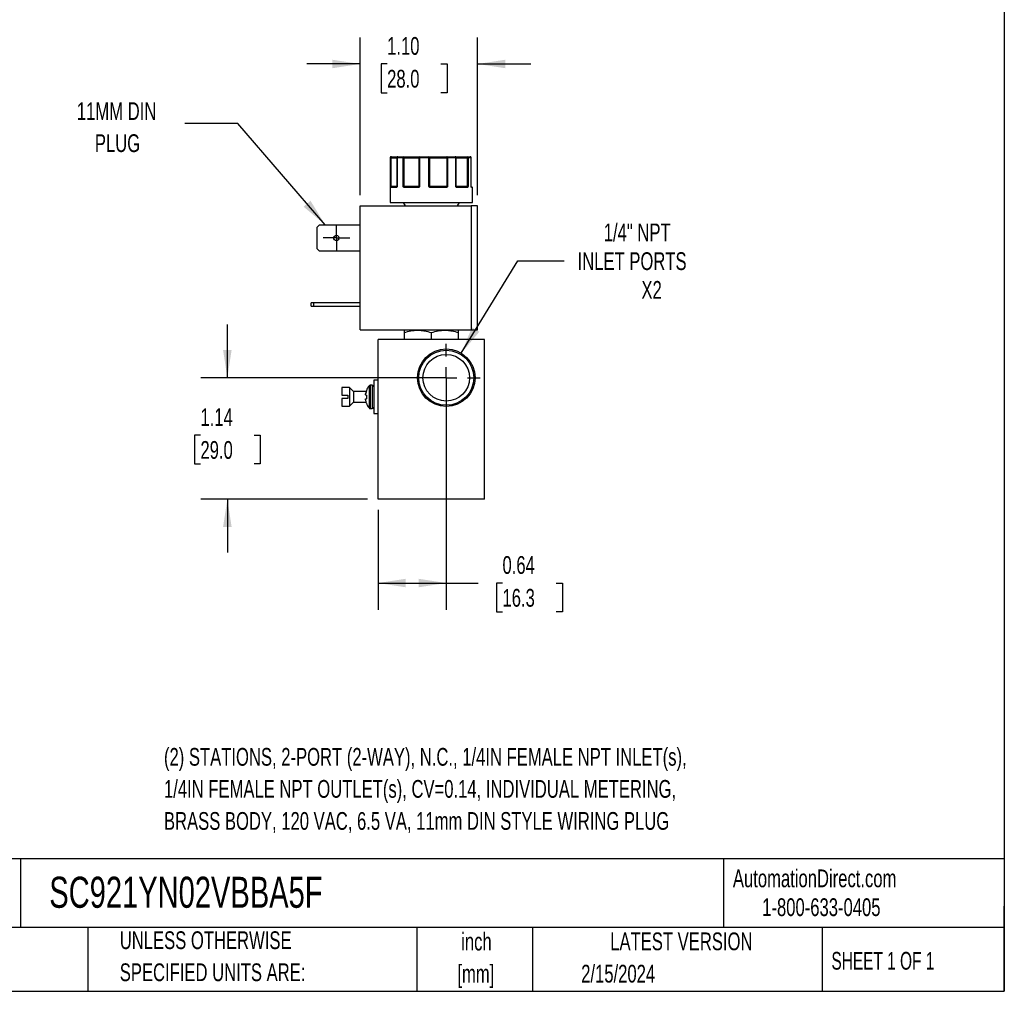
# Model space of a CAD drawing. Header units: inches. Extents: x 0.5 to 21.5, y 0.5 to 16.5.
# Tile 13 of 18: x 12.3 to 21.5, y 0.5 to 9.6. Entities that reach past the tile are written whole.
import ezdxf

# ---------------------------------------------------------------- set-up
doc = ezdxf.new("R2010")
doc.units = ezdxf.units.IN
doc.header["$LTSCALE"] = 2
doc.header["$MEASUREMENT"] = 0
doc.linetypes.add('CENTERX2', pattern=[0.8, 0.5, -0.1, 0.1, -0.1])
doc.layers.add('CENTER', color=40, linetype='CENTERX2')
doc.layers.add('DIMENSIONS', color=140, linetype='Continuous', lineweight=25)
doc.layers.add('TEXT', color=140, linetype='Continuous', lineweight=25)
doc.styles.add('SLDTEXTSTYLE0', font='TXT', dxfattribs={"width": 0.7})
doc.styles.add('SLDTEXTSTYLE1', font='TXT', dxfattribs={"width": 0.65})
doc.dimstyles.new('SLDDIMSTYLE2', dxfattribs={"dimtxt": 0.169922, "dimasz": 0.26, "dimexe": 0, "dimexo": 0.0625, "dimgap": 0.04248, "dimtad": 0, "dimtih": 1, "dimtoh": 1, "dimrnd": 1e-09, "dimzin": 4, "dimdsep": 46, "dimtxsty": 'SLDTEXTSTYLE0', "dimsah": 1, "dimcen": 0.09, "dimadec": 0, "dimazin": 1, "dimtfac": 1, "dimtmove": 0, "dimatfit": 0, "dimfxl": 0, "dimfrac": 2, "dimtolj": 1, "dimtzin": 12, "dimarcsym": 0})
doc.dimstyles.new('SLDDIMSTYLE3', dxfattribs={"dimtxt": 0.169922, "dimasz": 0.26, "dimexe": 0, "dimexo": 0.0625, "dimgap": 0.04248, "dimtad": 0, "dimtih": 1, "dimtoh": 1, "dimrnd": 1e-09, "dimdsep": 46, "dimtxsty": 'SLDTEXTSTYLE0', "dimsah": 1, "dimcen": 0.09, "dimadec": 0, "dimazin": 2, "dimtfac": 1, "dimtofl": 0, "dimtmove": 0, "dimatfit": 3, "dimfxl": 0, "dimfrac": 2, "dimtolj": 1, "dimtzin": 12, "dimarcsym": 0})
doc.dimstyles.new('SLDDIMSTYLE4', dxfattribs={"dimtxt": 0.169922, "dimasz": 0.26, "dimexe": 0, "dimexo": 0.0625, "dimgap": 0.04248, "dimtad": 0, "dimtih": 1, "dimtoh": 1, "dimrnd": 1e-09, "dimzin": 12, "dimdsep": 46, "dimtxsty": 'SLDTEXTSTYLE0', "dimsah": 1, "dimcen": 0.09, "dimadec": 0, "dimazin": 3, "dimtfac": 1, "dimtmove": 0, "dimatfit": 0, "dimfxl": 0, "dimfrac": 2, "dimtolj": 1, "dimtzin": 12, "dimarcsym": 0})
doc.dimstyles.new('SLDDIMSTYLE5', dxfattribs={"dimtxt": 0.169922, "dimasz": 0.26, "dimexe": 0, "dimexo": 0.0625, "dimgap": 0.04248, "dimtad": 0, "dimtih": 1, "dimtoh": 1, "dimrnd": 1e-09, "dimzin": 12, "dimdsep": 46, "dimtxsty": 'SLDTEXTSTYLE0', "dimsah": 1, "dimcen": 0, "dimadec": 0, "dimazin": 3, "dimtfac": 1, "dimtofl": 0, "dimtmove": 0, "dimatfit": 3, "dimfxl": 0, "dimfrac": 2, "dimtolj": 1, "dimtzin": 12, "dimarcsym": 0})
doc.dimstyles.new('SLDDIMSTYLE6', dxfattribs={"dimtxt": 0.18, "dimasz": 0.26, "dimexe": 0, "dimexo": 0.0625, "dimgap": 0, "dimtad": 0, "dimtih": 1, "dimtoh": 1, "dimdec": 0, "dimrnd": 1e-09, "dimzin": 0, "dimdsep": 46, "dimtxsty": 'Standard', "dimsah": 1, "dimcen": 0.09, "dimadec": 0, "dimazin": 0, "dimtfac": 0.26, "dimtdec": 0, "dimtofl": 0, "dimtmove": 0, "dimatfit": 3, "dimfxl": 0, "dimfrac": 2, "dimtolj": 1, "dimtzin": 0, "dimarcsym": 0})

# ---------------------------------------------------------------- blocks, each defined once
blk = doc.blocks.new('_D_8')
at = {"layer": 'DIMENSIONS'}
for p, q in [((16.2619, 6.1603), (16.2619, 4.0829)), ((15.6219, 5.0203), (15.6219, 4.0829)), ((15.6219, 4.3329), (16.2619, 4.3329)), ((16.2619, 4.3329), (16.562, 4.3329)), ((16.7897, 4.3329), (16.7326, 4.3329)), ((16.7326, 4.3329), (16.7326, 4.0628)), ((17.2946, 4.3329), (17.3517, 4.3329)), ((17.3517, 4.3329), (17.3517, 4.0628)), ((16.7326, 4.0628), (16.7897, 4.0628)), ((17.3517, 4.0628), (17.2946, 4.0628))]:
    blk.add_line(p, q, dxfattribs=at)
for points in [[(15.6219, 4.3329), (15.8819, 4.2929), (15.8819, 4.3729)], [(16.2619, 4.3329), (16.0019, 4.3729), (16.0019, 4.2929)]]:
    blk.add_solid(points, dxfattribs=at)
at = {"layer": 'DIMENSIONS', "char_height": 0.16667, "attachment_point": 1, "style": 'SLDTEXTSTYLE0'}
for s, insert in [('0.64', (16.7897, 4.5858)), ('16.3', (16.7897, 4.2777))]:
    blk.add_mtext(s, dxfattribs=dict(at, insert=insert))
blk = doc.blocks.new('_D_9')
at = {"layer": 'DIMENSIONS'}
for p, q in [((14.2072, 6.2603), (14.2072, 6.7603)), ((16.1619, 6.2603), (13.9572, 6.2603)), ((13.9547, 5.721), (13.8976, 5.721)), ((13.8976, 5.721), (13.8976, 5.4509)), ((14.4596, 5.721), (14.5167, 5.721)), ((14.5167, 5.721), (14.5167, 5.4509)), ((13.8976, 5.4509), (13.9547, 5.4509)), ((14.5167, 5.4509), (14.4596, 5.4509)), ((15.5219, 5.1203), (13.9572, 5.1203)), ((14.2072, 5.1203), (14.2072, 4.6203))]:
    blk.add_line(p, q, dxfattribs=at)
for points in [[(14.2072, 6.2603), (14.2472, 6.5203), (14.1672, 6.5203)], [(14.2072, 5.1203), (14.1672, 4.8603), (14.2472, 4.8603)]]:
    blk.add_solid(points, dxfattribs=at)
at = {"layer": 'DIMENSIONS', "char_height": 0.16667, "attachment_point": 1, "style": 'SLDTEXTSTYLE0'}
for s, insert in [('1.14', (13.9547, 5.9739)), ('29.0', (13.9547, 5.6658))]:
    blk.add_mtext(s, dxfattribs=dict(at, insert=insert))
blk = doc.blocks.new('_D_10')
at = {"layer": 'DIMENSIONS'}
for p, q in [((16.4025, 6.4906), (16.9323, 7.3585)), ((16.9323, 7.3585), (17.3698, 7.3585))]:
    blk.add_line(p, q, dxfattribs=at)
blk.add_solid([(16.4025, 6.4906), (16.5721, 6.6917), (16.5038, 6.7334)], dxfattribs=at)
at = {"layer": 'DIMENSIONS', "attachment_point": 1, "style": 'SLDTEXTSTYLE0'}
for s, insert, char_height in [('1/4" NPT', (17.7404, 7.7084), 0.16667), ('INLET PORTS', (17.4948, 7.4383), 0.166667), ('X2', (18.0941, 7.1683), 0.16667)]:
    blk.add_mtext(s, dxfattribs=dict(at, insert=insert, char_height=char_height))
blk = doc.blocks.new('_D_11')
at = {"layer": 'DIMENSIONS'}
for p, q in [((15.4526, 7.9757), (15.4526, 9.456)), ((16.5566, 7.9757), (16.5566, 9.456)), ((15.4526, 9.206), (14.9526, 9.206)), ((15.707, 9.206), (15.6499, 9.206)), ((15.6499, 9.206), (15.6499, 8.9359)), ((16.2119, 9.206), (16.269, 9.206)), ((16.269, 9.206), (16.269, 8.9359)), ((16.5566, 9.206), (17.0566, 9.206)), ((15.6499, 8.9359), (15.707, 8.9359)), ((16.269, 8.9359), (16.2119, 8.9359))]:
    blk.add_line(p, q, dxfattribs=at)
for points in [[(15.4526, 9.206), (15.1926, 9.246), (15.1926, 9.166)], [(16.5566, 9.206), (16.8166, 9.166), (16.8166, 9.246)]]:
    blk.add_solid(points, dxfattribs=at)
at = {"layer": 'DIMENSIONS', "char_height": 0.16667, "attachment_point": 1, "style": 'SLDTEXTSTYLE0'}
for s, insert in [('1.10', (15.707, 9.4589)), ('28.0', (15.707, 9.1508))]:
    blk.add_mtext(s, dxfattribs=dict(at, insert=insert))
blk = doc.blocks.new('SW_CENTERMARKSYMBOL_6')
at = {"layer": 'CENTER', "color": 0}
for p, q in [((0, 0.1), (0, 0.125)), ((0, 0), (0, 0.1)), ((-0.1, 0), (-0.125, 0)), ((0, 0), (-0.1, 0)), ((0, 0), (0, -0.1)), ((0, 0), (0.1, 0)), ((0.1, 0), (0.125, 0)), ((0, -0.1), (0, -0.125))]:
    blk.add_line(p, q, dxfattribs=at)
blk = doc.blocks.new('SW_CENTERMARKSYMBOL_7')
at = {"layer": 'CENTER', "color": 0}
for p, q in [((0, 0.2), (0, 0.319)), ((0, 0), (0, 0.1)), ((-0.2, 0), (-0.319, 0)), ((0, 0), (-0.1, 0)), ((0, 0), (0, -0.1)), ((0, 0), (0.1, 0)), ((0.2, 0), (0.319, 0)), ((0, -0.2), (0, -0.319))]:
    blk.add_line(p, q, dxfattribs=at)

msp = doc.modelspace()

# ---------------------------------------------------------------- linework, layer by layer
for p, q in [((15.7369, 8.3257), (15.7369, 7.9057)), ((15.7394, 8.3257), (15.7369, 8.3257)), ((15.7394, 8.0557), (15.7394, 8.3257)), ((15.744, 8.3257), (15.7394, 8.3257)), ((15.744, 8.0557), (15.744, 8.3257)), ((15.744, 8.3257), (15.7989, 8.3257)), ((15.7989, 8.3257), (15.7989, 8.0557)), ((15.8006, 8.3257), (15.7989, 8.3257)), ((15.8006, 8.3257), (15.8006, 8.0557)), ((15.8572, 8.3257), (15.8006, 8.3257)), ((15.8572, 8.0557), (15.8572, 8.3257)), ((15.8654, 8.3257), (15.8572, 8.3257)), ((15.8654, 8.3257), (16.0057, 8.3257)), ((15.8654, 8.0557), (15.8654, 8.3257)), ((16.0121, 8.3257), (16.0057, 8.3257)), ((16.0057, 8.3257), (16.0057, 8.0557)), ((16.0121, 8.3257), (16.0121, 8.0557)), ((16.0988, 8.3257), (16.0121, 8.3257)), ((16.0988, 8.0557), (16.0988, 8.3257)), ((16.1068, 8.3257), (16.0988, 8.3257)), ((16.1068, 8.0557), (16.1068, 8.3257)), ((16.1068, 8.3257), (16.2663, 8.3257)), ((16.2663, 8.3257), (16.2663, 8.0557)), ((16.275, 8.3257), (16.2663, 8.3257)), ((16.275, 8.3257), (16.275, 8.0557)), ((16.3512, 8.3257), (16.275, 8.3257)), ((16.3512, 8.0557), (16.3512, 8.3257)), ((16.3552, 8.3257), (16.3512, 8.3257)), ((16.3552, 8.0557), (16.3552, 8.3257)), ((16.3552, 8.3257), (16.4594, 8.3257)), ((16.4594, 8.3257), (16.4594, 8.0557)), ((16.4662, 8.3257), (16.4594, 8.3257)), ((16.4662, 8.3257), (16.4662, 8.0557)), ((16.4963, 8.3257), (16.4662, 8.3257)), ((16.4963, 8.0557), (16.4963, 8.3257)), ((16.4966, 8.3257), (16.4963, 8.3257)), ((16.4966, 8.0557), (16.4966, 8.3257)), ((15.7394, 8.0557), (15.744, 8.0557)), ((15.7921, 8.0457), (15.7415, 8.0457)), ((15.7989, 8.0557), (15.744, 8.0557)), ((15.7989, 8.0557), (15.8006, 8.0557)), ((15.8572, 8.0557), (15.8654, 8.0557)), ((16.0057, 8.0557), (15.8654, 8.0557)), ((15.9969, 8.0457), (15.8689, 8.0457)), ((16.0057, 8.0557), (16.0121, 8.0557)), ((16.0988, 8.0557), (16.1068, 8.0557)), ((16.2663, 8.0557), (16.1068, 8.0557)), ((16.2602, 8.0457), (16.1147, 8.0457)), ((16.2663, 8.0557), (16.275, 8.0557)), ((16.3512, 8.0557), (16.3552, 8.0557)), ((16.4594, 8.0557), (16.3552, 8.0557)), ((16.4588, 8.0457), (16.3638, 8.0457)), ((16.4594, 8.0557), (16.4662, 8.0557)), ((16.4965, 8.0549), (16.4963, 8.0557)), ((16.4963, 8.0557), (16.4966, 8.0557)), ((16.5069, 8.0457), (16.4997, 8.0457)), ((16.5069, 7.9057), (16.5069, 8.0457)), ((15.4526, 6.7087), (15.4526, 7.8757)), ((15.4526, 7.8757), (16.4966, 7.8757)), ((15.7369, 7.9057), (16.5069, 7.9057)), ((15.8584, 7.9057), (15.8757, 7.8757)), ((16.368, 7.8757), (16.3854, 7.9057)), ((16.4966, 7.8757), (16.4966, 6.7087)), ((16.5566, 7.8757), (16.4966, 7.8757)), ((16.5566, 6.7087), (16.5566, 7.8757)), ((15.0506, 7.6755), (15.0718, 7.6967)), ((15.0506, 7.4699), (15.0506, 7.6755)), ((15.0718, 7.6967), (15.4526, 7.6967)), ((15.0718, 7.4487), (15.0506, 7.4699)), ((15.4526, 7.4487), (15.0718, 7.4487)), ((14.9946, 6.9337), (14.9946, 6.9647)), ((15.0158, 6.9647), (14.9946, 6.9647)), ((14.9946, 6.9337), (15.0158, 6.9337)), ((15.0158, 6.9647), (15.0158, 6.9337)), ((15.4526, 6.9647), (15.0158, 6.9647)), ((15.0158, 6.9337), (15.4526, 6.9337)), ((15.4526, 6.7087), (16.4966, 6.7087)), ((15.8699, 6.7087), (15.8659, 6.7064)), ((15.8659, 6.6836), (15.8659, 6.6203)), ((16.1219, 6.6203), (16.1219, 6.6836)), ((16.3778, 6.7064), (16.3738, 6.7087)), ((16.3778, 6.6203), (16.3778, 6.6836)), ((16.4966, 6.7087), (16.5566, 6.7087)), ((15.6219, 5.1203), (15.6219, 6.6203)), ((16.6219, 6.6203), (15.6219, 6.6203)), ((16.6219, 5.1203), (16.6219, 6.6203)), ((15.6219, 6.2363), (15.5819, 6.2363)), ((15.5819, 6.2363), (15.5819, 5.9243)), ((15.3544, 6.1678), (15.2819, 6.1678)), ((15.2819, 6.1678), (15.2819, 6.0953)), ((15.3919, 6.1303), (15.3544, 6.1678)), ((15.3544, 6.1678), (15.3544, 5.9928)), ((15.5107, 6.1303), (15.3919, 6.1303)), ((15.3919, 6.1303), (15.3919, 6.0303)), ((15.5127, 6.1399), (15.5127, 6.1375)), ((15.5373, 6.1842), (15.5373, 5.9764)), ((15.5675, 6.1898), (15.5487, 6.1898)), ((15.5487, 6.1898), (15.5487, 5.9708)), ((15.5675, 6.1898), (15.5675, 5.9708)), ((15.2819, 6.0953), (15.3369, 6.0953)), ((15.2819, 6.0653), (15.2819, 5.9928)), ((15.3369, 6.0653), (15.2819, 6.0653)), ((15.3369, 6.0953), (15.3369, 6.0653)), ((15.3544, 5.9928), (15.3919, 6.0303)), ((15.3919, 6.0303), (15.5107, 6.0303)), ((15.5127, 6.0968), (15.5127, 6.0637)), ((15.5127, 6.023), (15.5127, 6.0207)), ((15.2819, 5.9928), (15.3544, 5.9928)), ((15.5487, 5.9708), (15.5675, 5.9708)), ((15.5819, 5.9243), (15.6219, 5.9243)), ((16.6219, 5.1203), (15.6219, 5.1203))]:
    msp.add_line(p, q)
at = {"flags": 128}
for points in [[(15.744, 8.3257), (15.7441, 8.3277), (15.7444, 8.3295), (15.7449, 8.3313), (15.7455, 8.3328), (15.7463, 8.334), (15.7473, 8.3349), (15.7483, 8.3355), (15.7493, 8.3357)], [(16.0149, 8.3357), (16.0144, 8.3355), (16.0138, 8.3349), (16.0134, 8.334), (16.0129, 8.3328), (16.0126, 8.3313), (16.0123, 8.3295), (16.0121, 8.3277), (16.0121, 8.3257)], [(16.271, 8.3357), (16.2701, 8.3355), (16.2692, 8.3349), (16.2684, 8.334), (16.2677, 8.3328), (16.2671, 8.3313), (16.2667, 8.3295), (16.2664, 8.3277), (16.2663, 8.3257)], [(16.271, 8.3357), (16.2718, 8.3355), (16.2725, 8.3349), (16.2732, 8.334), (16.2738, 8.3328), (16.2743, 8.3313), (16.2747, 8.3295), (16.2749, 8.3277), (16.275, 8.3257)], [(16.3512, 8.3257), (16.3511, 8.3277), (16.3508, 8.3295), (16.3502, 8.3313), (16.3495, 8.3328), (16.3486, 8.334), (16.3475, 8.3349), (16.3464, 8.3355), (16.3453, 8.3357)], [(15.8689, 8.0457), (15.869, 8.0467), (15.8692, 8.0476), (15.8695, 8.0485), (15.8699, 8.0492), (15.8704, 8.0499), (15.871, 8.0503), (15.8716, 8.0506), (15.8722, 8.0507)], [(15.9969, 8.0457), (15.997, 8.0467), (15.9971, 8.0476), (15.9972, 8.0485), (15.9974, 8.0492), (15.9977, 8.0499), (15.9979, 8.0503), (15.9982, 8.0506), (15.9986, 8.0507)], [(16.2602, 8.0457), (16.2602, 8.0467), (16.2601, 8.0476), (16.2599, 8.0485), (16.2597, 8.0492), (16.2595, 8.0499), (16.2591, 8.0503), (16.2588, 8.0506), (16.2585, 8.0507)], [(16.3638, 8.0457), (16.3637, 8.0467), (16.3635, 8.0476), (16.3633, 8.0485), (16.3629, 8.0492), (16.3624, 8.0499), (16.3618, 8.0503), (16.3613, 8.0506), (16.3606, 8.0507)], [(16.4977, 8.05), (16.4976, 8.0503), (16.4974, 8.0506)]]:
    msp.add_lwpolyline(points, dxfattribs=at)
for centre, radius in [((15.2306, 7.5727), 0.025), ((16.2619, 6.2603), 0.2699), ((16.2619, 6.2603), 0.2582), ((16.2619, 6.2603), 0.219)]:
    msp.add_circle(centre, radius)
for centre, radius, start, end in [((15.7469, 8.3257), 0.01, 90, 180), ((15.7493, 8.3257), 0.00997, 90.1891, 180.18786), ((15.8089, 8.3257), 0.01, 90, 180), ((15.8098, 8.3265), 0.00929, 95.62075, 184.6883), ((15.8659, 8.327), 0.00889, 102.45409, 188.52671), ((15.8457, 8.3282), 0.0198, 352.88948, 22.35739), ((16.0153, 8.3261), 0.00965, 92.31297, 182.13977), ((16.141, 8.3282), 0.0423, 169.76288, 183.37998), ((16.0979, 8.3268), 0.009, 352.76857, 80.19988), ((16.3452, 8.3257), 0.01, 359.97676, 89.97674), ((16.4461, 8.3281), 0.0135, 349.84758, 34.21964), ((16.4567, 8.3262), 0.00952, 356.9882, 86.63231), ((16.4866, 8.3257), 0.01, 0, 90), ((16.4865, 8.3258), 0.00987, 359.21626, 89.19421), ((15.7446, 8.0479), 0.00451, 107.92872, 170.04749), ((15.7465, 8.0457), 0.00497, 90.35165, 180.34738), ((15.7363, 8.0556), 0.0077, 334.10893, 1.12435), ((15.7967, 8.046), 0.00468, 94.76017, 184.07609), ((15.7998, 8.05), 0.00297, 150.37435, 206.63588), ((15.7939, 8.0557), 0.005, 334.12739, 0), ((15.8693, 8.0442), 0.00879, 115.09392, 149.62823), ((15.8936, 8.0555), 0.0283, 179.57898, 186.71527), ((16.0005, 8.0557), 0.00521, 318.04613, 0.33517), ((16.0122, 8.054), 0.00808, 192.8266, 221.07682), ((16.1719, 7.9974), 0.0843, 139.43736, 142.51373), ((16.1128, 8.0556), 0.006, 179.08503, 214.7124), ((16.1818, 8.047), 0.0671, 176.79786, 181.06639), ((16.2577, 8.0555), 0.00867, 337.28817, 1.09595), ((16.2582, 8.041), 0.0134, 34.67236, 56.16715), ((16.3602, 8.0557), 0.005, 179.99607, 224.63667), ((16.3538, 8.0508), 0.0032, 318.07271, 25.41426), ((16.4541, 8.046), 0.00472, 356.44605, 85.93845), ((16.4773, 8.0555), 0.0179, 179.35408, 190.65511), ((16.4575, 8.0462), 0.00635, 22.66314, 69.92586), ((16.5016, 8.0557), 0.005, 180, 189.25209), ((16.4947, 8.0457), 0.00503, 359.84609, 54.88208), ((16.4947, 8.0492), 0.00307, 350.12107, 14.33424), ((16.5019, 8.0457), 0.005, 0, 90), ((15.6717, 6.0803), 0.1699, 142.29025, 159.45914), ((15.5487, 6.1754), 0.0144, 90, 142.29025), ((15.5675, 6.1754), 0.0144, 0, 90), ((15.6717, 6.0803), 0.1699, 200.54086, 217.70975), ((15.5487, 5.9852), 0.0144, 217.70975, 270), ((15.5675, 5.9852), 0.0144, 270, 0)]:
    msp.add_arc(centre, radius, start, end)
for points, knots in [([(15.7493, 8.3357), (15.7555, 8.3357), (15.768, 8.3357), (15.7841, 8.3357), (15.7974, 8.3357), (15.8058, 8.3357), (15.8083, 8.3357), (15.8089, 8.3357)], [0, 0, 0, 0, 0.225941, 0.451984, 0.690767, 0.929757, 1, 1, 1, 1]), ([(15.864, 8.3357), (15.8666, 8.3357), (15.8716, 8.3357), (15.8792, 8.3357), (15.8868, 8.3357), (15.8943, 8.3357), (15.9019, 8.3357), (15.9148, 8.3357), (15.9328, 8.3357), (15.9547, 8.3357), (15.9745, 8.3357), (15.9897, 8.3357), (16.0007, 8.3357), (16.0087, 8.3357), (16.0129, 8.3357), (16.0149, 8.3357)], [0, 0, 0, 0, 0.040712, 0.081199, 0.121575, 0.161957, 0.202462, 0.243205, 0.371568, 0.500042, 0.628406, 0.75688, 0.838051, 0.918781, 1, 1, 1, 1]), ([(16.0994, 8.3357), (16.1011, 8.3357), (16.1046, 8.3357), (16.1102, 8.3357), (16.1159, 8.3357), (16.122, 8.3357), (16.1283, 8.3357), (16.1395, 8.3357), (16.1565, 8.3357), (16.1799, 8.3357), (16.204, 8.3357), (16.2251, 8.3357), (16.2429, 8.3357), (16.2573, 8.3357), (16.2664, 8.3357), (16.271, 8.3357)], [0, 0, 0, 0, 0.040712, 0.081199, 0.121575, 0.161957, 0.202462, 0.243205, 0.371568, 0.500042, 0.628406, 0.75688, 0.838051, 0.918781, 1, 1, 1, 1]), ([(16.3453, 8.3357), (16.3454, 8.3357), (16.3457, 8.3357), (16.3466, 8.3357), (16.3479, 8.3357), (16.3496, 8.3357), (16.3517, 8.3357), (16.356, 8.3357), (16.364, 8.3357), (16.378, 8.3357), (16.395, 8.3357), (16.4123, 8.3357), (16.4284, 8.3357), (16.4425, 8.3357), (16.4523, 8.3357), (16.4573, 8.3357)], [0, 0, 0, 0, 0.040712, 0.081199, 0.121575, 0.161957, 0.202462, 0.243205, 0.371568, 0.500042, 0.628406, 0.75688, 0.838051, 0.918781, 1, 1, 1, 1]), ([(15.7401, 8.0487), (15.7401, 8.0491), (15.7399, 8.0502), (15.7397, 8.0518), (15.7395, 8.0537), (15.7394, 8.055), (15.7394, 8.0557)], [0, 0, 0, 0, 0.236129, 0.498993, 0.712542, 1, 1, 1, 1]), ([(15.7415, 8.0457), (15.7414, 8.0457), (15.7411, 8.0458), (15.7407, 8.0464), (15.7404, 8.0473), (15.7402, 8.0482), (15.7401, 8.0487)], [0, 0, 0, 0, 0.270747, 0.52324, 0.763872, 1, 1, 1, 1]), ([(15.7972, 8.0487), (15.7969, 8.0483), (15.7963, 8.0476), (15.7954, 8.0467), (15.7943, 8.0461), (15.7932, 8.0458), (15.7925, 8.0457), (15.7921, 8.0457)], [0, 0, 0, 0, 0.188808, 0.379511, 0.575987, 0.781785, 1, 1, 1, 1]), ([(15.7985, 8.0536), (15.7983, 8.0532), (15.7979, 8.0525), (15.7974, 8.0516), (15.7971, 8.0512)], [0, 0, 0, 0, 0.50714, 1, 1, 1, 1]), ([(15.8006, 8.0557), (15.8003, 8.055), (15.7998, 8.0537), (15.799, 8.0518), (15.7981, 8.0502), (15.7975, 8.0492), (15.7972, 8.0487)], [0, 0, 0, 0, 0.291242, 0.500217, 0.762096, 1, 1, 1, 1]), ([(15.8617, 8.0487), (15.8613, 8.0491), (15.8604, 8.0502), (15.8593, 8.0518), (15.8582, 8.0537), (15.8575, 8.055), (15.8572, 8.0557)], [0, 0, 0, 0, 0.236129, 0.498993, 0.712542, 1, 1, 1, 1]), ([(15.8689, 8.0457), (15.8682, 8.0457), (15.8669, 8.0458), (15.8649, 8.0464), (15.8632, 8.0473), (15.8622, 8.0482), (15.8617, 8.0487)], [0, 0, 0, 0, 0.270747, 0.52324, 0.763872, 1, 1, 1, 1]), ([(16.0061, 8.0487), (16.0056, 8.0483), (16.0046, 8.0476), (16.0029, 8.0467), (16.001, 8.0461), (15.999, 8.0458), (15.9977, 8.0457), (15.9969, 8.0457)], [0, 0, 0, 0, 0.188808, 0.379511, 0.575987, 0.781785, 1, 1, 1, 1]), ([(16.0121, 8.0557), (16.0116, 8.055), (16.0107, 8.0537), (16.0093, 8.0518), (16.0078, 8.0502), (16.0067, 8.0492), (16.0061, 8.0487)], [0, 0, 0, 0, 0.291242, 0.500217, 0.762096, 1, 1, 1, 1]), ([(16.105, 8.0487), (16.1044, 8.0491), (16.1032, 8.0502), (16.1017, 8.0518), (16.1002, 8.0537), (16.0993, 8.055), (16.0988, 8.0557)], [0, 0, 0, 0, 0.236129, 0.498993, 0.712542, 1, 1, 1, 1]), ([(16.1147, 8.0457), (16.1137, 8.0457), (16.1119, 8.0458), (16.1094, 8.0464), (16.107, 8.0473), (16.1057, 8.0482), (16.105, 8.0487)], [0, 0, 0, 0, 0.270747, 0.52324, 0.763872, 1, 1, 1, 1]), ([(16.2692, 8.0487), (16.2687, 8.0483), (16.2678, 8.0476), (16.2661, 8.0467), (16.2643, 8.0461), (16.2623, 8.0458), (16.2609, 8.0457), (16.2602, 8.0457)], [0, 0, 0, 0, 0.188808, 0.379511, 0.575987, 0.781785, 1, 1, 1, 1]), ([(16.275, 8.0557), (16.2745, 8.055), (16.2736, 8.0537), (16.2723, 8.0518), (16.2709, 8.0502), (16.2698, 8.0492), (16.2692, 8.0487)], [0, 0, 0, 0, 0.291242, 0.500217, 0.762096, 1, 1, 1, 1]), ([(16.3562, 8.0487), (16.3557, 8.0491), (16.3548, 8.0502), (16.3536, 8.0518), (16.3524, 8.0537), (16.3516, 8.055), (16.3512, 8.0557)], [0, 0, 0, 0, 0.2361294, 0.4989929, 0.7125421, 1, 1, 1, 1]), ([(16.3638, 8.0457), (16.3631, 8.0457), (16.3617, 8.0458), (16.3596, 8.0464), (16.3578, 8.0473), (16.3567, 8.0482), (16.3562, 8.0487)], [0, 0, 0, 0, 0.270747, 0.52324, 0.763872, 1, 1, 1, 1]), ([(16.4634, 8.0487), (16.4631, 8.0483), (16.4626, 8.0476), (16.4618, 8.0467), (16.4609, 8.0461), (16.4599, 8.0458), (16.4592, 8.0457), (16.4588, 8.0457)], [0, 0, 0, 0, 0.188808, 0.379511, 0.575987, 0.781785, 1, 1, 1, 1]), ([(16.4662, 8.0557), (16.466, 8.055), (16.4656, 8.0537), (16.4649, 8.0518), (16.4642, 8.0502), (16.4636, 8.0492), (16.4634, 8.0487)], [0, 0, 0, 0, 0.291242, 0.500217, 0.762096, 1, 1, 1, 1]), ([(16.4977, 8.0487), (16.4976, 8.0491), (16.4973, 8.0502), (16.497, 8.0518), (16.4967, 8.0537), (16.4964, 8.055), (16.4963, 8.0557)], [0, 0, 0, 0, 0.236129, 0.498993, 0.712542, 1, 1, 1, 1]), ([(16.5011, 8.0507), (16.5013, 8.0507), (16.5018, 8.0507), (16.4989, 8.0507), (16.4973, 8.0507)], [0, 0, 0, 0, 0.452021, 1, 1, 1, 1]), ([(16.4978, 8.0495), (16.4978, 8.0495), (16.4979, 8.0494), (16.4978, 8.0497), (16.4977, 8.05)], [0, 0, 0, 0, 0.050731, 1, 1, 1, 1]), ([(16.4997, 8.0457), (16.4995, 8.0457), (16.4992, 8.0458), (16.4986, 8.0464), (16.4981, 8.0473), (16.4979, 8.0482), (16.4977, 8.0487)], [0, 0, 0, 0, 0.270747, 0.52324, 0.763872, 1, 1, 1, 1]), ([(15.8659, 6.6836), (15.8868, 6.6905), (15.9079, 6.6963), (15.9504, 6.7042), (15.9719, 6.7064), (16.0045, 6.7064), (16.0155, 6.7059), (16.0371, 6.7038), (16.0478, 6.7023), (16.0798, 6.6963), (16.1009, 6.6905), (16.1219, 6.6836)], [0, 0, 0, 0, 0.25, 0.25, 0.5, 0.5, 0.625, 0.625, 0.75, 0.75, 1, 1, 1, 1]), ([(16.1219, 6.6836), (16.1427, 6.6905), (16.1638, 6.6963), (16.2063, 6.7042), (16.2278, 6.7064), (16.2604, 6.7064), (16.2714, 6.7059), (16.293, 6.7038), (16.3037, 6.7023), (16.3357, 6.6963), (16.3568, 6.6905), (16.3778, 6.6836)], [0, 0, 0, 0, 0.25, 0.25, 0.5, 0.5, 0.625, 0.625, 0.75, 0.75, 1, 1, 1, 1]), ([(15.5047, 6.1011), (15.5046, 6.1012), (15.5046, 6.1014), (15.5046, 6.1017), (15.5046, 6.102), (15.5046, 6.1023), (15.5046, 6.1026), (15.5046, 6.1027), (15.5046, 6.1028), (15.5047, 6.103)], [0, 0, 0, 0, 0.00002970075, 0.00002970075, 0.00002970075, 0.00005940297, 0.00005940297, 0.00005940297, 0.00006914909, 0.00006914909, 0.00006914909, 0.00006914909]), ([(15.5047, 6.0576), (15.5046, 6.058), (15.5046, 6.0583), (15.5046, 6.0586), (15.5046, 6.0589), (15.5046, 6.0591), (15.5046, 6.0593), (15.5046, 6.0594), (15.5046, 6.0594), (15.5047, 6.0595)], [0, 0, 0, 0, 0.00002970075, 0.00002970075, 0.00002970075, 0.00005940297, 0.00005940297, 0.00005940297, 0.00006914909, 0.00006914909, 0.00006914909, 0.00006914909])]:
    msp.add_open_spline(points, degree=3, knots=knots)
for points in [[(15.8089, 8.3357), (15.8247, 8.3357), (15.8432, 8.3357), (15.864, 8.3357)], [(16.0149, 8.3357), (16.0424, 8.3357), (16.0708, 8.3357), (16.0994, 8.3357)], [(16.271, 8.3357), (16.2973, 8.3357), (16.3222, 8.3357), (16.3453, 8.3357)], [(16.4573, 8.3357), (16.4701, 8.3357), (16.4799, 8.3357), (16.4866, 8.3357)], [(15.7394, 8.0557), (15.7398, 8.0544), (15.7418, 8.0531), (15.7432, 8.0522)], [(15.7432, 8.0522), (15.7441, 8.0511), (15.7452, 8.0507), (15.7465, 8.0507)], [(15.7465, 8.0507), (15.7541, 8.0507), (15.771, 8.0507), (15.7964, 8.0507)], [(15.8006, 8.0557), (15.7994, 8.0549), (15.7988, 8.0542), (15.7984, 8.0535)], [(15.8572, 8.0557), (15.8599, 8.0544), (15.8632, 8.0531), (15.8656, 8.0522)], [(15.8656, 8.0522), (15.8674, 8.0511), (15.8698, 8.0507), (15.8722, 8.0507)], [(15.8722, 8.0507), (15.9092, 8.0507), (15.9521, 8.0507), (15.9986, 8.0507)], [(15.9986, 8.0507), (16.0007, 8.0507), (16.0028, 8.0511), (16.0043, 8.0522)], [(16.0043, 8.0522), (16.006, 8.0531), (16.0085, 8.0544), (16.0121, 8.0557)], [(16.0988, 8.0557), (16.1025, 8.0544), (16.1057, 8.0531), (16.1078, 8.0522)], [(16.1078, 8.0522), (16.1097, 8.0511), (16.1122, 8.0507), (16.1148, 8.0507)], [(16.1148, 8.0507), (16.1638, 8.0507), (16.2126, 8.0507), (16.2585, 8.0507)], [(16.2585, 8.0507), (16.2611, 8.0507), (16.2637, 8.0511), (16.2657, 8.0522)], [(16.2657, 8.0522), (16.2681, 8.0531), (16.2715, 8.0544), (16.275, 8.0557)], [(16.3512, 8.0557), (16.3542, 8.0544), (16.3557, 8.0531), (16.3567, 8.0522)], [(16.3567, 8.0522), (16.3578, 8.0511), (16.3592, 8.0507), (16.3606, 8.0507)], [(16.3606, 8.0507), (16.3988, 8.0507), (16.4307, 8.0507), (16.4544, 8.0507)], [(16.4544, 8.0507), (16.4564, 8.0507), (16.4583, 8.0511), (16.4597, 8.0522)], [(16.4597, 8.0522), (16.4617, 8.0531), (16.4645, 8.0544), (16.4662, 8.0557)], [(15.8659, 6.7064), (15.8659, 6.7064), (15.8659, 6.6975), (15.8659, 6.6836)], [(16.3778, 6.6836), (16.3778, 6.6975), (16.3778, 6.7064), (16.3778, 6.7064)], [(15.5047, 6.103), (15.5048, 6.1043), (15.505, 6.1069), (15.5054, 6.1095), (15.5055, 6.1108)], [(15.5055, 6.0977), (15.5054, 6.0983), (15.505, 6.0994), (15.5048, 6.1005), (15.5047, 6.1011)], [(15.5055, 6.1108), (15.5056, 6.1112), (15.5057, 6.1117), (15.5058, 6.1122)], [(15.5127, 6.1375), (15.5097, 6.1293), (15.5074, 6.1208), (15.5058, 6.1122)], [(15.5058, 6.1122), (15.5074, 6.1208), (15.5097, 6.1293), (15.5127, 6.1375)], [(15.5047, 6.0595), (15.5048, 6.06), (15.505, 6.0612), (15.5054, 6.0623), (15.5055, 6.0628)], [(15.5055, 6.0497), (15.5054, 6.051), (15.505, 6.0537), (15.5048, 6.0563), (15.5047, 6.0576)], [(15.5058, 6.0974), (15.5057, 6.0974), (15.5056, 6.0975), (15.5055, 6.0977)], [(15.5055, 6.0628), (15.5056, 6.063), (15.5057, 6.0631), (15.5058, 6.0631)], [(15.5058, 6.0484), (15.5057, 6.0489), (15.5056, 6.0493), (15.5055, 6.0497)], [(15.5127, 6.0968), (15.5097, 6.0971), (15.5074, 6.0973), (15.5058, 6.0974)], [(15.5058, 6.0631), (15.5074, 6.0633), (15.5097, 6.0635), (15.5127, 6.0637)], [(15.5127, 6.023), (15.5097, 6.0313), (15.5074, 6.0398), (15.5058, 6.0484)]]:
    msp.add_open_spline(points, degree=3)
at = {"layer": 'TEXT'}
for p, q in [((21.5, 16.5), (21.5, 0.5)), ((21.5, 1.7422), (0.5, 1.7422)), ((12.2645, 1.7422), (12.2645, 1.1)), ((18.8642, 1.7422), (18.8642, 1.1)), ((21.5, 0.5), (21.5, 1.3)), ((21.5, 1.1), (0.5, 1.1)), ((12.8961, 1.1), (12.8961, 0.5)), ((15.9862, 1.1), (15.9862, 0.5)), ((17.0718, 1.1), (17.0718, 0.5)), ((19.7912, 1.1), (19.7912, 0.5)), ((0.5, 0.5), (21.5, 0.5))]:
    msp.add_line(p, q, dxfattribs=at)

# ---------------------------------------------------------------- block references
at = {"layer": 'CENTER'}
for name, p in [('SW_CENTERMARKSYMBOL_6', (15.2306, 7.5727)), ('SW_CENTERMARKSYMBOL_7', (16.2619, 6.2603))]:
    msp.add_blockref(name, p, dxfattribs=at)

# ---------------------------------------------------------------- texts
at = {"layer": 'TEXT'}
for s, insert, char_height, attachment_point, style in [('11MM DIN', (13.1677, 8.8468), 0.16667, 2, 'SLDTEXTSTYLE0'), ('PLUG', (13.1762, 8.5458), 0.16667, 2, 'SLDTEXTSTYLE0'), ('(2) STATIONS, 2-PORT (2-WAY), N.C., 1/4IN FEMALE NPT INLET(s),', (13.6123, 2.7846), 0.166667, 1, 'SLDTEXTSTYLE0'), ('1/4IN FEMALE NPT OUTLET(s), CV=0.14, INDIVIDUAL METERING,', (13.6123, 2.4837), 0.166667, 1, 'SLDTEXTSTYLE0'), ('BRASS BODY, 120 VAC, 6.5 VA, 11mm DIN STYLE WIRING PLUG', (13.6123, 2.1827), 0.166667, 1, 'SLDTEXTSTYLE0'), ('SC921YN02VBBA5F', (12.536, 1.5758), 0.291667, 1, 'SLDTEXTSTYLE0'), ('AutomationDirect.com', (18.9524, 1.6438), 0.166667, 1, 'SLDTEXTSTYLE0'), ('1-800-633-0405', (19.2277, 1.373), 0.166667, 1, 'SLDTEXTSTYLE0'), ('UNLESS OTHERWISE', (13.1975, 1.063), 0.166667, 1, 'SLDTEXTSTYLE0'), ('inch', (16.5452, 1.05), 0.16667, 2, 'SLDTEXTSTYLE0'), ('LATEST VERSION', (18.4687, 1.0523), 0.166667, 2, 'SLDTEXTSTYLE0'), ('SHEET 1 OF 1', (19.8773, 0.8702), 0.166667, 1, 'SLDTEXTSTYLE1'), ('SPECIFIED UNITS ARE:', (13.1975, 0.762), 0.166667, 1, 'SLDTEXTSTYLE0'), ('[mm]', (16.5396, 0.7491), 0.16667, 2, 'SLDTEXTSTYLE0'), ('2/15/2024', (17.5286, 0.7488), 0.16667, 1, 'SLDTEXTSTYLE0')]:
    msp.add_mtext(s, dxfattribs=dict(at, insert=insert, char_height=char_height, attachment_point=attachment_point, style=style))

# ---------------------------------------------------------------- dimensions: what is measured, and where the dimension line sits
at = {"layer": 'DIMENSIONS'}
for base, p1, p2, dimstyle, picture, middle in [((15.4526, 9.206), (16.5566, 7.8757), (15.4526, 7.8757), 'SLDDIMSTYLE2', '_D_11', (15.9595, 9.206)), ((16.2619, 4.3329), (15.6219, 5.1203), (16.2619, 6.2603), 'SLDDIMSTYLE3', '_D_8', (17.0421, 4.3329))]:
    dim = msp.add_linear_dim(base=base, p1=p1, p2=p2, dimstyle=dimstyle, dxfattribs=at)
    dim.commit()
    dim.dimension.update_dxf_attribs({"geometry": picture, "text_midpoint": middle, "dimtype": 160})
dim = msp.add_diameter_dim_2p(p1=(16.1212, 6.0299), p2=(16.4025, 6.4906), text='1/4" NPT\\PINLET PORTS\\PX2', dimstyle='SLDDIMSTYLE5', override={"dimpost": '<>'}, dxfattribs=at)
dim.commit()
dim.dimension.update_dxf_attribs({"geometry": '_D_10', "text_midpoint": (18.2408, 7.3585), "dimtype": 163})
dim = msp.add_linear_dim(base=(14.2072, 6.2603), p1=(15.6219, 5.1203), p2=(16.2619, 6.2603), angle=90, dimstyle='SLDDIMSTYLE4', dxfattribs=at)
dim.commit()
dim.dimension.update_dxf_attribs({"geometry": '_D_9', "text_midpoint": (14.2072, 5.721), "dimtype": 160})

# ---------------------------------------------------------------- leaders
at = {"layer": 'TEXT'}
msp.add_leader([(15.1248, 7.6967), (14.3071, 8.648), (13.8071, 8.648)], dimstyle='SLDDIMSTYLE6', dxfattribs=at)

doc.saveas('drawing.dxf')
